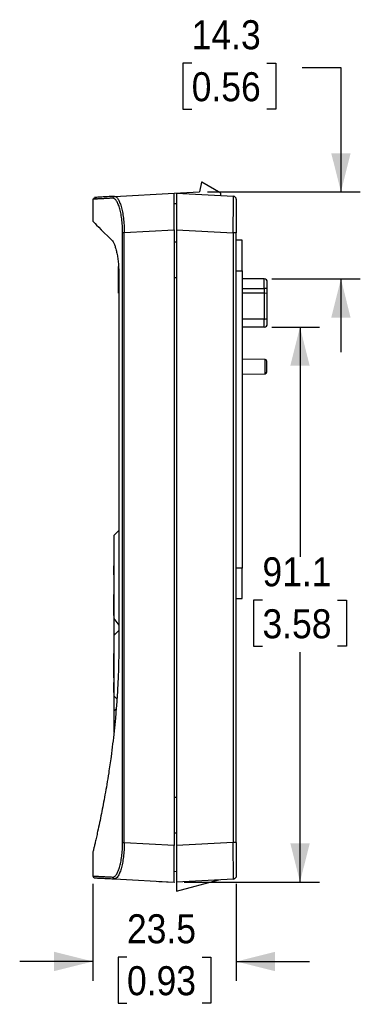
# Model space of a CAD drawing. Header units: millimetres. Extents: x 13 to 559, y 0 to 392.
# Tile 6 of 12: x 298 to 354, y 140 to 302. Entities that reach past the tile are written whole.
import ezdxf

# ---------------------------------------------------------------- set-up
doc = ezdxf.new("R2010")
doc.units = ezdxf.units.MM
doc.linetypes.add('SLD-Solid', pattern=[0])
doc.layers.add('DIMENSIONS', color=140, linetype='SLD-Solid', lineweight=25)
doc.layers.add('SLD-0', color=7, linetype='SLD-Solid', lineweight=25)
doc.styles.add('SLDTEXTSTYLE0', font='GOTHIC.TTF', dxfattribs={"width": 0.913})
doc.dimstyles.new('SLDDIMSTYLE1', dxfattribs={"dimtxt": 4.7625, "dimasz": 6.35, "dimexe": 0, "dimexo": 0.0625, "dimgap": 1.190625, "dimtad": 0, "dimtih": 1, "dimtoh": 1, "dimdec": 1, "dimrnd": 1e-09, "dimzin": 12, "dimdsep": 46, "dimtxsty": 'SLDTEXTSTYLE0', "dimsah": 1, "dimcen": 0.09, "dimadec": 0, "dimazin": 3, "dimtfac": 1, "dimtdec": 1, "dimtmove": 0, "dimatfit": 0, "dimfxl": 0, "dimfrac": 2, "dimtolj": 1, "dimtzin": 12, "dimarcsym": 0})
doc.dimstyles.new('SLDDIMSTYLE2', dxfattribs={"dimtxt": 4.7625, "dimasz": 6.35, "dimexe": 0, "dimexo": 0.0625, "dimgap": 1.190625, "dimtad": 0, "dimtih": 1, "dimtoh": 1, "dimdec": 1, "dimrnd": 1e-09, "dimzin": 12, "dimdsep": 46, "dimtxsty": 'SLDTEXTSTYLE0', "dimsah": 1, "dimcen": 0.09, "dimadec": 0, "dimazin": 3, "dimtfac": 1, "dimtdec": 1, "dimtofl": 0, "dimtmove": 0, "dimatfit": 3, "dimfxl": 0, "dimfrac": 2, "dimtolj": 1, "dimtzin": 12, "dimarcsym": 0})

# ---------------------------------------------------------------- blocks, each defined once
blk = doc.blocks.new('_D_2')
at = {"layer": 'DIMENSIONS'}
for p, q in [((326.19, 294.49), (324.74, 294.49)), ((324.74, 294.49), (324.74, 286.93)), ((338.51, 294.49), (339.96, 294.49)), ((339.96, 294.49), (339.96, 286.93)), ((344.31, 293.79), (350.66, 293.79)), ((350.66, 293.79), (350.66, 273.37)), ((324.74, 286.93), (326.19, 286.93)), ((339.96, 286.93), (338.51, 286.93)), ((328.76, 273.37), (353.83, 273.37)), ((339.34, 259.1), (353.83, 259.1)), ((350.66, 259.1), (350.66, 247.1))]:
    blk.add_line(p, q, dxfattribs=at)
for points in [[(350.66, 273.37), (352.24, 279.72), (349.07, 279.72)], [(350.66, 259.1), (349.07, 252.75), (352.24, 252.75)]]:
    blk.add_solid(points, dxfattribs=at)
at = {"layer": 'DIMENSIONS', "char_height": 4.763, "attachment_point": 1, "style": 'SLDTEXTSTYLE0'}
for s, insert in [('14.3', (326.19, 301.54)), ('0.56', (326.19, 293.01))]:
    blk.add_mtext(s, dxfattribs=dict(at, insert=insert))
blk = doc.blocks.new('_D_3')
at = {"layer": 'DIMENSIONS'}
for p, q in [((309.99, 159.86), (309.99, 143.94)), ((333.49, 159.87), (333.49, 143.94)), ((309.99, 147.11), (297.99, 147.11)), ((315.58, 147.81), (314.13, 147.81)), ((314.13, 147.81), (314.13, 140.25)), ((327.9, 147.81), (329.35, 147.81)), ((329.35, 147.81), (329.35, 140.25)), ((333.49, 147.11), (345.49, 147.11)), ((314.13, 140.25), (315.58, 140.25)), ((329.35, 140.25), (327.9, 140.25))]:
    blk.add_line(p, q, dxfattribs=at)
for points in [[(309.99, 147.11), (303.64, 148.7), (303.64, 145.53)], [(333.49, 147.11), (339.84, 145.53), (339.84, 148.7)]]:
    blk.add_solid(points, dxfattribs=at)
at = {"layer": 'DIMENSIONS', "char_height": 4.763, "attachment_point": 1, "style": 'SLDTEXTSTYLE0'}
for s, insert in [('23.5', (315.58, 154.86)), ('0.93', (315.58, 146.34))]:
    blk.add_mtext(s, dxfattribs=dict(at, insert=insert))
blk = doc.blocks.new('_D_4')
at = {"layer": 'DIMENSIONS'}
for p, q in [((339.34, 251.2), (347.12, 251.2)), ((343.95, 251.2), (343.95, 213.5)), ((337.79, 206.38), (336.34, 206.38)), ((336.34, 206.38), (336.34, 198.82)), ((350.11, 206.38), (351.56, 206.38)), ((351.56, 206.38), (351.56, 198.82)), ((336.34, 198.82), (337.79, 198.82)), ((351.56, 198.82), (350.11, 198.82)), ((343.95, 160.15), (343.95, 197.85)), ((324.96, 160.15), (347.12, 160.15))]:
    blk.add_line(p, q, dxfattribs=at)
for points in [[(343.95, 251.2), (342.36, 244.85), (345.54, 244.85)], [(343.95, 160.15), (345.54, 166.5), (342.36, 166.5)]]:
    blk.add_solid(points, dxfattribs=at)
at = {"layer": 'DIMENSIONS', "char_height": 4.763, "attachment_point": 1, "style": 'SLDTEXTSTYLE0'}
for s, insert in [('91.1', (337.79, 213.43)), ('3.58', (337.79, 204.9))]:
    blk.add_mtext(s, dxfattribs=dict(at, insert=insert))

msp = doc.modelspace()

# ---------------------------------------------------------------- linework, layer by layer
for p, q in [((327.77, 274.97), (327.49, 273.37)), ((327.84, 274.97), (327.77, 274.97)), ((330.99, 273.15), (327.84, 274.97)), ((313.52, 272.64), (323.29, 273.15)), ((323.29, 273.15), (327.49, 273.37)), ((323.29, 267.15), (323.29, 273.15)), ((323.69, 273.15), (323.69, 267.15)), ((323.69, 273.15), (333.02, 272.66)), ((330.99, 272.77), (330.99, 273.15)), ((309.99, 272.17), (309.99, 268.55)), ((323.69, 271.4), (323.29, 271.4)), ((314.86, 166.58), (314.86, 266.72)), ((314.86, 266.72), (315.14, 266.72)), ((315.14, 266.72), (323.29, 267.15)), ((315.14, 166.58), (315.14, 266.72)), ((323.29, 267.15), (323.29, 166.15)), ((323.69, 267.15), (323.69, 166.15)), ((323.69, 267.15), (333, 266.66)), ((333, 266.66), (333, 166.64)), ((333.49, 266.66), (333, 266.66)), ((333.49, 166.64), (333.49, 266.66)), ((334.49, 265.45), (333.49, 265.45)), ((334.49, 260.45), (334.49, 265.45)), ((314.19, 256.77), (314.19, 261.14)), ((333.49, 260.45), (334.49, 260.45)), ((334.49, 260.45), (334.49, 211.65)), ((314.24, 259.97), (314.24, 259.8)), ((314.24, 259.95), (314.24, 199.3)), ((314.24, 259.8), (314.24, 199.3)), ((314.24, 259.8), (314.24, 259.8)), ((323.69, 259.3), (323.29, 259.3)), ((338.07, 259.1), (334.49, 259.1)), ((338.07, 257.5), (338.07, 259.1)), ((338.58, 257.5), (338.58, 258.59)), ((334.49, 257.5), (338.07, 257.5)), ((338.07, 257.5), (338.07, 256.78)), ((338.58, 257.5), (338.07, 257.5)), ((338.58, 256.82), (338.58, 257.5)), ((314.24, 256.77), (314.19, 256.77)), ((338.07, 256.78), (334.49, 256.78)), ((338.07, 256.78), (338.07, 252.52)), ((338.58, 252.61), (338.58, 256.82)), ((338.07, 252.52), (334.49, 252.52)), ((338.07, 251.2), (338.07, 252.52)), ((338.58, 251.71), (338.58, 252.61)), ((338.07, 251.2), (334.49, 251.2)), ((338.25, 245.88), (334.49, 245.95)), ((338.25, 243.55), (338.25, 245.88)), ((338.49, 243.8), (338.49, 245.63)), ((334.49, 243.48), (338.25, 243.55)), ((313.44, 217), (314.24, 217.8)), ((313.44, 217), (313.44, 203.4)), ((313.39, 212.05), (313.39, 210.55)), ((313.44, 212.05), (313.39, 212.05)), ((334.49, 211.65), (333.49, 211.65)), ((334.49, 206.65), (334.49, 211.65)), ((313.39, 210.55), (313.44, 210.55)), ((313.44, 207.34), (313.44, 207.34)), ((313.44, 203.87), (313.44, 207.34)), ((333.49, 206.65), (334.49, 206.65)), ((313.44, 203.87), (313.44, 203.87)), ((313.44, 203.4), (314.24, 202.3)), ((313.44, 203.4), (313.44, 200.83)), ((314.24, 201.41), (313.44, 200.61)), ((313.7, 200.86), (313.44, 200.83)), ((313.44, 200.83), (313.44, 200.61)), ((313.44, 200.61), (313.44, 190.71)), ((314.24, 199.3), (314.24, 199.3)), ((313.44, 198.41), (313.44, 198.41)), ((313.44, 198.41), (313.44, 197.66)), ((313.44, 193.66), (313.44, 197.66)), ((313.44, 197.66), (313.44, 197.66)), ((313.44, 193.66), (313.44, 193.66)), ((313.44, 193.66), (313.44, 192.91)), ((313.44, 192.91), (313.44, 192.91)), ((313.44, 191.27), (313.44, 192.91)), ((313.44, 191.27), (313.44, 191.27)), ((313.44, 190.71), (313.93, 190.22)), ((313.44, 190.71), (313.44, 188.17)), ((313.8, 188.53), (313.44, 188.17)), ((313.44, 188.17), (313.44, 184.67)), ((313.44, 186.63), (313.44, 186.63)), ((313.44, 185.98), (313.44, 185.98)), ((313.44, 185.98), (313.44, 185.86)), ((313.44, 185.86), (313.44, 185.86)), ((313.44, 185.61), (313.44, 185.61)), ((313.44, 185.45), (313.44, 185.45)), ((313.44, 185.42), (313.44, 185.42)), ((323.69, 174), (323.29, 174)), ((315.14, 166.58), (314.86, 166.58)), ((323.29, 166.15), (315.14, 166.58)), ((333, 166.64), (323.69, 166.15)), ((333.49, 166.64), (333, 166.64)), ((309.99, 165.07), (309.99, 161.13)), ((323.29, 160.15), (323.29, 166.15)), ((323.69, 166.15), (323.69, 160.15)), ((323.29, 161.9), (323.69, 161.91)), ((313.52, 160.66), (323.29, 160.15)), ((320.79, 160.28), (320.79, 160.18)), ((323.29, 160.05), (320.79, 160.18)), ((323.29, 160.15), (323.29, 160.05)), ((333.02, 160.64), (323.69, 160.15)), ((323.69, 158.65), (330.65, 160.52)), ((323.69, 160.15), (323.69, 158.65)), ((333.02, 160.64), (333.02, 160.7))]:
    msp.add_line(p, q)
at = {"flags": 128}
for points in [[(309.99, 268.55), (310.03, 268.51), (310.14, 268.4), (310.34, 268.21), (310.6, 267.94), (310.95, 267.6), (311.37, 267.17), (311.86, 266.68), (312.44, 266.11), (313.08, 265.46)], [(323.69, 265.14), (323.59, 265.14), (323.49, 265.14), (323.39, 265.14), (323.29, 265.14)], [(323.69, 168.16), (323.59, 168.16), (323.49, 168.16), (323.39, 168.17), (323.29, 168.17)], [(333.49, 161.14), (333.48, 161.05), (333.46, 160.96)]]:
    msp.add_lwpolyline(points, dxfattribs=at)
for centre, radius, start, end in [((313.54, 272.35), 0.295, 93.8338, 181.0146), ((332.99, 272.16), 0.5, 56.1739, 87), ((332.99, 272.16), 0.5, 0, 39.0455), ((338.07, 258.59), 0.508, 0, 90), ((338.19, 253.32), 0.807, 261.221, 298.4815), ((338.07, 251.71), 0.508, 270, 0), ((338.24, 245.63), 0.25, 0, 89), ((338.24, 243.8), 0.25, 271, 0), ((310.29, 161.13), 0.3, 180, 267), ((313.54, 160.96), 0.295, 178.9854, 266.1662), ((332.99, 161.14), 0.5, 273, 303.1222)]:
    msp.add_arc(centre, radius, start, end)
msp.add_ellipse((338.07, 256.82), major_axis=(0.508, 0), ratio=0.087489, start_param=4.712389, end_param=6.283185)
for points, knots in [([(313.25, 272.34), (313.17, 272.34), (313, 272.33), (312.76, 272.32), (312.54, 272.3), (312.32, 272.29), (312.11, 272.28), (311.92, 272.27), (311.73, 272.26), (311.55, 272.25), (311.38, 272.24), (311.22, 272.23), (311.07, 272.23), (310.93, 272.22), (310.8, 272.21), (310.68, 272.21), (310.57, 272.2), (310.47, 272.2), (310.38, 272.19), (310.3, 272.19), (310.23, 272.18), (310.16, 272.18), (310.11, 272.18), (310.07, 272.17), (310.03, 272.17), (310.01, 272.17), (309.99, 272.17), (309.99, 272.17), (309.99, 272.17)], [0, 0, 0, 0, 0.0386511, 0.0772869, 0.1159075, 0.1545128, 0.193103, 0.231678, 0.2702378, 0.3087824, 0.3473118, 0.3858261, 0.4243252, 0.4628092, 0.501278, 0.5397317, 0.5781703, 0.6165938, 0.6550022, 0.6933955, 0.7317738, 0.7701369, 0.808485, 0.8468181, 0.8851361, 0.9234391, 0.9617271, 1, 1, 1, 1]), ([(310.63, 272.46), (310.63, 272.46), (310.63, 272.46), (310.63, 272.46), (310.63, 272.46), (310.63, 272.45), (310.62, 272.45), (310.62, 272.45), (310.62, 272.45), (310.62, 272.45), (310.62, 272.45), (310.62, 272.45), (310.62, 272.45), (310.62, 272.45), (310.62, 272.45), (310.61, 272.44), (310.59, 272.44), (310.55, 272.42), (310.49, 272.41), (310.41, 272.38), (310.32, 272.35), (310.22, 272.32), (310.15, 272.29), (310.12, 272.27), (310.11, 272.27)], [0, 0, 0, 0, 0.001523, 0.015063, 0.019125, 0.020503, 0.021468, 0.021807, 0.022067, 0.022177, 0.022279, 0.022381, 0.02249, 0.022748, 0.023284, 0.024031, 0.031817, 0.066514, 0.149803, 0.271131, 0.425771, 0.648631, 0.904419, 1, 1, 1, 1]), ([(313.52, 272.64), (313.12, 272.62), (312.3, 272.58), (311.41, 272.53), (310.75, 272.49), (310.36, 272.47), (310.24, 272.47), (310.31, 272.47), (310.51, 272.48), (310.56, 272.48)], [0, 0, 0, 0, 0.156233, 0.312362, 0.468658, 0.624786, 0.780997, 0.937224, 1, 1, 1, 1]), ([(314.86, 266.72), (314.86, 266.8), (314.86, 266.95), (314.86, 267.18), (314.85, 267.41), (314.84, 267.64), (314.82, 267.98), (314.79, 268.42), (314.73, 268.95), (314.65, 269.46), (314.53, 270.09), (314.35, 270.8), (314.14, 271.37), (313.95, 271.74), (313.82, 271.96), (313.67, 272.14), (313.55, 272.25), (313.44, 272.31), (313.34, 272.34), (313.28, 272.34), (313.25, 272.34)], [0, 0, 0, 0, 0.025223, 0.050383, 0.075524, 0.100694, 0.125937, 0.188184, 0.250663, 0.313145, 0.375954, 0.500237, 0.625364, 0.687512, 0.749939, 0.812424, 0.875091, 0.916728, 0.958312, 1, 1, 1, 1]), ([(313.52, 272.64), (313.62, 272.64), (313.71, 272.61), (313.85, 272.51), (313.9, 272.47), (313.99, 272.36), (314.04, 272.3), (314.18, 272.09), (314.27, 271.91), (314.45, 271.5), (314.54, 271.25), (314.69, 270.71), (314.76, 270.42), (314.89, 269.77), (314.95, 269.42), (315.04, 268.69), (315.08, 268.32), (315.13, 267.53), (315.14, 267.13), (315.14, 266.72)], [0, 0, 0, 0, 0.125, 0.125, 0.1875, 0.1875, 0.25, 0.25, 0.375, 0.375, 0.5, 0.5, 0.625, 0.625, 0.75, 0.75, 0.875, 0.875, 1, 1, 1, 1]), ([(333, 266.66), (333, 266.75), (333.01, 266.91), (333.01, 267.16), (333.01, 267.4), (333.01, 267.64), (333.01, 267.88), (333.01, 268.11), (333.01, 268.33), (333.01, 268.55), (333.01, 268.77), (333.01, 268.98), (333.01, 269.19), (333.02, 269.39), (333.02, 269.58), (333.02, 269.77), (333.02, 269.95), (333.02, 270.12), (333.02, 270.29), (333.02, 270.46), (333.02, 270.61), (333.02, 270.76), (333.02, 270.97), (333.02, 271.23), (333.02, 271.52), (333.02, 271.78), (333.02, 272.01), (333.02, 272.21), (333.02, 272.37), (333.02, 272.5), (333.02, 272.59), (333.02, 272.65), (333.02, 272.66), (333.02, 272.66)], [0, 0, 0, 0, 0.02643, 0.052599, 0.078506, 0.104152, 0.129537, 0.15466, 0.179523, 0.204123, 0.228463, 0.252542, 0.276359, 0.299916, 0.323211, 0.346246, 0.36902, 0.391533, 0.413785, 0.435776, 0.457507, 0.478977, 0.500187, 0.549751, 0.599405, 0.649151, 0.698988, 0.748919, 0.798944, 0.849064, 0.899279, 0.949591, 1, 1, 1, 1]), ([(333.46, 272.34), (333.44, 272.39), (333.39, 272.48), (333.28, 272.57), (333.15, 272.63), (333.06, 272.63), (333.02, 272.63)], [0, 0, 0, 0, 0.249667, 0.503515, 0.755353, 1, 1, 1, 1]), ([(333.49, 272.16), (333.49, 272.16), (333.49, 272.02), (333.49, 271.47), (333.49, 271.06), (333.49, 270.04), (333.49, 269.43), (333.49, 268.1), (333.49, 267.38), (333.49, 266.66)], [0, 0, 0, 0, 0.25, 0.25, 0.5, 0.5, 0.75, 0.75, 1, 1, 1, 1]), ([(313.08, 265.46), (313.23, 265.31), (313.38, 265.07), (313.58, 264.56), (313.65, 264.37), (313.78, 263.96), (313.83, 263.73), (313.94, 263.24), (313.99, 262.97), (314.08, 262.42), (314.12, 262.14), (314.18, 261.54), (314.2, 261.22), (314.23, 260.59), (314.24, 260.27), (314.24, 259.95)], [0, 0, 0, 0, 0.25, 0.25, 0.375, 0.375, 0.5, 0.5, 0.625, 0.625, 0.75, 0.75, 0.875, 0.875, 1, 1, 1, 1]), ([(314.24, 199.3), (314.24, 198.53), (314.23, 196.99), (314.17, 194.68), (314.06, 192.11), (313.89, 189.54), (313.69, 187.05), (313.47, 184.88), (313.23, 182.77), (312.94, 180.48), (312.61, 178.25), (312.28, 176.18), (311.97, 174.45), (311.68, 172.84), (311.38, 171.31), (311.07, 169.82), (310.79, 168.54), (310.56, 167.49), (310.38, 166.68), (310.22, 166.03), (310.1, 165.52), (310.03, 165.21), (309.99, 165.06), (309.99, 165.07), (309.99, 165.07)], [0, 0, 0, 0, 0.045456, 0.091088, 0.137264, 0.199753, 0.246905, 0.29193, 0.337133, 0.383977, 0.446479, 0.493674, 0.538263, 0.583061, 0.628085, 0.677158, 0.731775, 0.773184, 0.81483, 0.856731, 0.898905, 0.941371, 0.976696, 1, 1, 1, 1]), ([(313.25, 160.96), (313.27, 160.96), (313.3, 160.96), (313.36, 160.97), (313.42, 160.99), (313.47, 161.02), (313.56, 161.07), (313.67, 161.17), (313.82, 161.34), (313.96, 161.57), (314.14, 161.93), (314.35, 162.51), (314.53, 163.22), (314.65, 163.86), (314.73, 164.36), (314.79, 164.89), (314.83, 165.39), (314.85, 165.82), (314.86, 166.2), (314.86, 166.45), (314.86, 166.58)], [0, 0, 0, 0, 0.025086, 0.050118, 0.07513, 0.100157, 0.125233, 0.187947, 0.250563, 0.313008, 0.375259, 0.500214, 0.62523, 0.687662, 0.749879, 0.812534, 0.875129, 0.916753, 0.958307, 1, 1, 1, 1]), ([(315.14, 166.58), (315.14, 166.18), (315.13, 165.78), (315.08, 165), (315.04, 164.62), (314.95, 163.89), (314.9, 163.54), (314.8, 163.06), (314.76, 162.9), (314.69, 162.6), (314.65, 162.46), (314.54, 162.05), (314.45, 161.81), (314.27, 161.39), (314.18, 161.22), (314, 160.94), (313.9, 160.83), (313.71, 160.69), (313.62, 160.66), (313.52, 160.66)], [0, 0, 0, 0, 0.125, 0.125, 0.25, 0.25, 0.375, 0.375, 0.4375, 0.4375, 0.5, 0.5, 0.625, 0.625, 0.75, 0.75, 0.875, 0.875, 1, 1, 1, 1]), ([(333.02, 160.7), (333.02, 160.71), (333.02, 160.75), (333.02, 161.03), (333.02, 161.43), (333.02, 161.87), (333.02, 162.45), (333.02, 163.22), (333.01, 164.22), (333.01, 165.38), (333.01, 166.21), (333, 166.64)], [0, 0, 0, 0, 0.068224, 0.201699, 0.290414, 0.378858, 0.467032, 0.588807, 0.718224, 0.855287, 1, 1, 1, 1]), ([(333.49, 166.64), (333.49, 165.92), (333.49, 165.2), (333.49, 163.87), (333.49, 163.26), (333.49, 162.24), (333.49, 161.83), (333.49, 161.28), (333.49, 161.14), (333.49, 161.14)], [0, 0, 0, 0, 0.25, 0.25, 0.5, 0.5, 0.75, 0.75, 1, 1, 1, 1]), ([(309.99, 161.13), (309.99, 161.13), (309.99, 161.13), (310.01, 161.13), (310.03, 161.13), (310.07, 161.13), (310.11, 161.13), (310.16, 161.12), (310.23, 161.12), (310.3, 161.12), (310.38, 161.11), (310.47, 161.11), (310.57, 161.1), (310.68, 161.1), (310.8, 161.09), (310.93, 161.08), (311.07, 161.08), (311.22, 161.07), (311.38, 161.06), (311.55, 161.05), (311.73, 161.04), (311.92, 161.03), (312.11, 161.02), (312.32, 161.01), (312.54, 161), (312.76, 160.99), (313, 160.98), (313.17, 160.97), (313.25, 160.96)], [0, 0, 0, 0, 0.038273, 0.07656, 0.114863, 0.15318, 0.191513, 0.229861, 0.268224, 0.306602, 0.344995, 0.383403, 0.421827, 0.460265, 0.498719, 0.537188, 0.575672, 0.614171, 0.652686, 0.691215, 0.72976, 0.76832, 0.806895, 0.845486, 0.884091, 0.922712, 0.961349, 1, 1, 1, 1]), ([(310.28, 160.83), (310.28, 160.83), (310.28, 160.83), (310.29, 160.83), (310.32, 160.83), (310.35, 160.83), (310.39, 160.83), (310.45, 160.83), (310.51, 160.82), (310.58, 160.82), (310.67, 160.81), (310.76, 160.81), (310.86, 160.8), (310.97, 160.8), (311.12, 160.79), (311.33, 160.78), (311.62, 160.76), (311.93, 160.75), (312.28, 160.73), (312.66, 160.71), (313.07, 160.69), (313.37, 160.67), (313.52, 160.66)], [0, 0, 0, 0, 0.0384737, 0.0769449, 0.1154136, 0.15388, 0.1923443, 0.2308064, 0.2692666, 0.3077249, 0.3461813, 0.384636, 0.4230891, 0.4615406, 0.4999906, 0.5714806, 0.6429498, 0.7143988, 0.7858278, 0.8572373, 0.9286278, 1, 1, 1, 1]), ([(333.02, 160.67), (333.06, 160.67), (333.15, 160.67), (333.28, 160.73), (333.39, 160.83), (333.44, 160.92), (333.46, 160.96)], [0, 0, 0, 0, 0.244647, 0.496485, 0.750333, 1, 1, 1, 1])]:
    msp.add_open_spline(points, degree=3, knots=knots)
at = {"layer": 'SLD-0'}
msp.add_line((327.77, 274.97), (327.49, 273.37), dxfattribs=at)

# ---------------------------------------------------------------- dimensions: what is measured, and where the dimension line sits
at = {"layer": 'DIMENSIONS'}
for base, p1, p2, dimstyle, picture, middle in [((350.66, 259.1), (327.49, 273.37), (338.07, 259.1), 'SLDDIMSTYLE1', '_D_2', (350.66, 293.79)), ((343.9481, 251.2023), (323.6912, 160.152), (338.0674, 251.2023), 'SLDDIMSTYLE2', '_D_4', (343.9481, 205.6772))]:
    dim = msp.add_linear_dim(base=base, p1=p1, p2=p2, angle=90, dimstyle=dimstyle, dxfattribs=at)
    dim.commit()
    dim.dimension.update_dxf_attribs({"geometry": picture, "text_midpoint": middle, "dimtype": 160})
dim = msp.add_linear_dim(base=(309.99, 147.11), p1=(333.49, 161.14), p2=(309.99, 161.13), dimstyle='SLDDIMSTYLE1', dxfattribs=at)
dim.commit()
dim.dimension.update_dxf_attribs({"geometry": '_D_3', "text_midpoint": (321.74, 147.11), "dimtype": 160})

doc.saveas('drawing.dxf')
